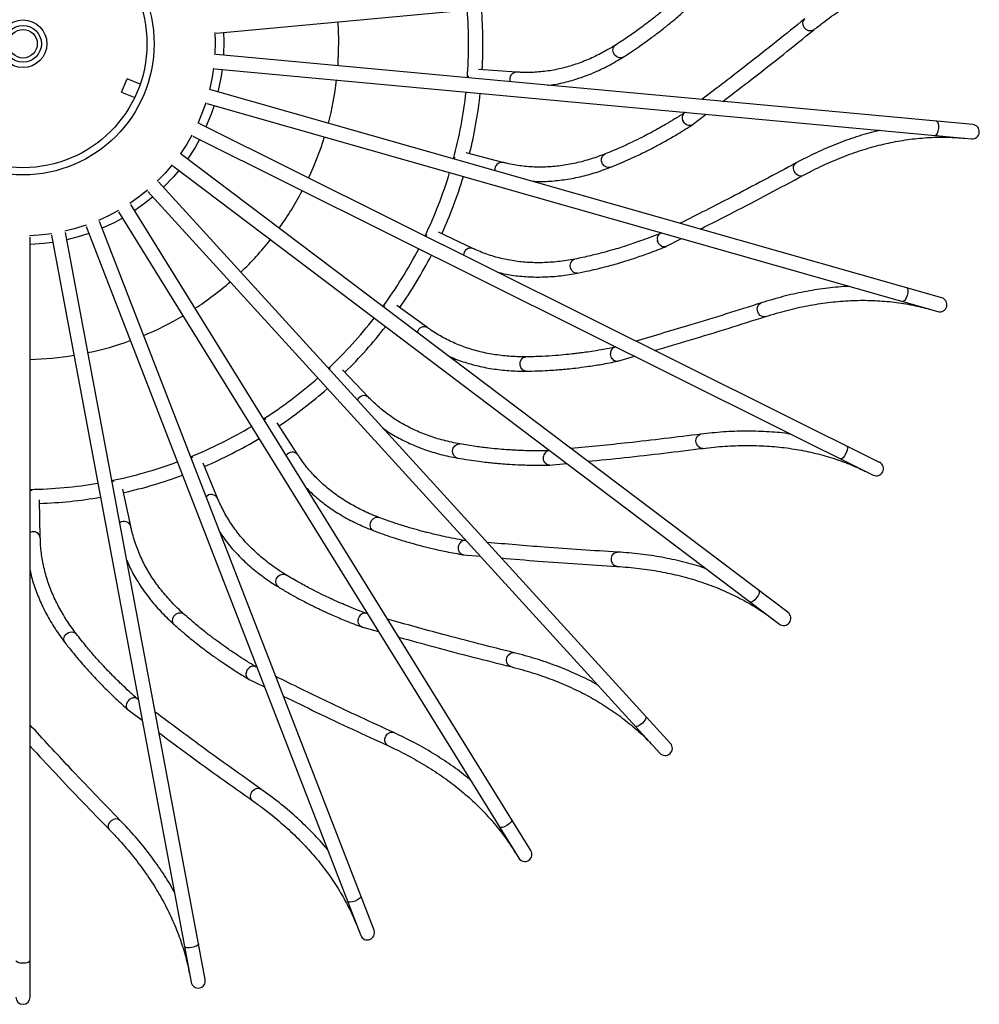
# Model space of a CAD drawing. Header units: millimetres. Extents: x -205 to 202, y -5 to 1774.
# Tile 2 of 11: x -5 to 196, y -5 to 201. Entities that reach past the tile are written whole.
import ezdxf

# ---------------------------------------------------------------- set-up
doc = ezdxf.new("R2010")
doc.units = ezdxf.units.MM

msp = doc.modelspace()

# ---------------------------------------------------------------- linework, layer by layer
at = {"color": 7, "linetype": 'Continuous', "lineweight": 25}
for p, q in [((36.13, 198.33), (194.89, 213.04)), ((61.66, 200.69), (61.82, 196.89)), ((194.89, 179.12), (36.13, 193.83)), ((35.85, 190.84), (194.62, 176.13)), ((99.17, 190.13), (91.19, 190.7)), ((16.31, 185.94), (17.45, 188.72)), ((20.18, 187.59), (17.45, 188.72)), ((89.08, 188.92), (89.05, 189.35)), ((16.31, 185.94), (19.04, 184.82)), ((188.38, 142.79), (35.03, 186.42)), ((34.21, 183.54), (187.56, 139.9)), ((134.56, 181.7), (134.22, 181.44)), ((136.03, 179.05), (138.95, 181.29)), ((175.31, 108.27), (32.58, 179.34)), ((31.24, 176.66), (173.97, 105.59)), ((156.12, 76.75), (28.88, 172.83)), ((86.17, 171.87), (86.23, 172.3)), ((96.31, 171.2), (88.58, 173.23)), ((27.07, 170.44), (154.31, 74.35)), ((131.46, 49.29), (24.04, 167.12)), ((21.82, 165.1), (129.24, 47.27)), ((102.17, 26.82), (18.23, 162.39)), ((15.68, 160.81), (99.62, 25.25)), ((8.86, 157.72), (66.46, 9.04)), ((69.26, 10.13), (11.66, 158.8)), ((-2.89, -3.92), (-2.89, 155.52)), ((1.59, 155.94), (30.88, -0.79)), ((33.83, -0.24), (4.54, 156.49)), ((80.18, 155.64), (80.31, 156.05)), ((90.02, 153.12), (82.8, 156.54)), ((129.55, 156.41), (129.17, 156.22)), ((130.51, 153.53), (133.79, 155.2)), ((71.31, 140.79), (71.52, 141.17)), ((80.52, 136.5), (74.05, 141.19)), ((119.98, 132.47), (119.57, 132.36)), ((120.39, 129.47), (123.93, 130.51)), ((59.86, 127.82), (60.13, 128.15)), ((68.13, 121.91), (62.62, 127.71)), ((46.23, 117.18), (46.55, 117.45)), ((53.27, 109.85), (48.92, 116.56)), ((106.17, 110.7), (105.75, 110.66)), ((30.87, 109.22), (31.24, 109.43)), ((36.44, 100.73), (33.4, 108.12)), ((106.03, 107.67), (109.69, 108.05)), ((14.31, 104.22), (14.71, 104.36)), ((-2.89, 102.35), (-2.47, 102.41)), ((18.22, 94.85), (16.59, 102.67)), ((-0.76, 92.41), (-0.93, 100.41)), ((88.6, 91.84), (88.18, 91.88)), ((87.91, 88.89), (91.58, 88.58)), ((67.87, 76.53), (67.46, 76.64)), ((66.64, 73.76), (70.19, 72.78)), ((44.67, 65.29), (44.29, 65.47)), ((42.95, 62.79), (46.26, 61.17)), ((19.8, 58.5), (19.46, 58.75)), ((17.65, 56.36), (20.61, 54.16))]:
    msp.add_line(p, q, dxfattribs=at)
at = {"color": 8, "linetype": 'Continuous', "lineweight": 25}
for p, q in [((35.85, 198.41), (35.91, 196.57)), ((37.67, 198.47), (37.74, 196.6)), ((35.91, 196.57), (35.85, 193.74)), ((37.74, 196.6), (37.67, 193.69))]:
    msp.add_line(p, q, dxfattribs=at)
at = {"color": 8, "linetype": 'Continuous', "lineweight": 25, "flags": 128}
for points in [[(161.54, 198.99), (161.43, 198.91), (160.96, 198.76), (160.44, 198.82), (159.94, 199.09), (159.54, 199.51), (159.3, 200.04), (159.26, 200.58), (159.43, 201.06), (159.65, 201.32)], [(121.5, 193.26), (121.2, 193.13), (120.69, 193.11), (120.19, 193.31), (119.76, 193.69), (119.47, 194.2), (119.37, 194.76), (119.47, 195.28), (119.76, 195.69), (119.89, 195.79)], [(35.59, 190.98), (35.3, 189.05), (34.73, 186.39)], [(37.4, 190.7), (37.12, 188.85), (36.52, 186)], [(33.97, 183.72), (33.29, 181.77), (32.29, 179.37)], [(35.7, 183.11), (35.08, 181.34), (33.97, 178.65)], [(187.27, 179.82), (187.47, 179.69), (187.61, 179.35), (187.68, 178.86), (187.67, 178.28)], [(187.67, 178.28), (187.58, 177.71), (187.42, 177.24), (187.21, 176.93), (186.99, 176.84)], [(31.05, 176.88), (29.96, 175), (28.59, 172.91)], [(32.63, 175.97), (31.7, 174.34), (30.11, 171.9)], [(118.84, 170.17), (118.52, 170.1), (118.02, 170.17), (117.56, 170.46), (117.2, 170.92), (117.02, 171.47), (117.02, 172.04), (117.22, 172.53), (117.58, 172.88), (117.73, 172.96)], [(26.92, 170.7), (25.43, 168.96), (23.77, 167.24)], [(28.31, 169.51), (27.09, 168.08), (25.08, 165.97)], [(159.25, 168.45), (159.13, 168.39), (158.64, 168.33), (158.14, 168.49), (157.69, 168.84), (157.38, 169.33), (157.24, 169.89), (157.3, 170.43), (157.55, 170.87), (157.82, 171.09)], [(21.72, 165.38), (19.85, 163.88), (17.99, 162.56)], [(22.87, 163.95), (21.41, 162.77), (19.05, 161.07)], [(15.64, 161.1), (13.42, 159.92), (11.45, 159.02)], [(16.5, 159.49), (14.85, 158.6), (12.22, 157.36)], [(8.87, 158.02), (6.37, 157.24), (4.37, 156.74)], [(1.65, 156.23), (-1.06, 155.91), (-3, 155.8)], [(9.42, 156.27), (7.64, 155.7), (4.82, 154.96)], [(1.87, 154.41), (0.01, 154.18), (-2.89, 153.97)], [(111.98, 147.97), (111.65, 147.96), (111.17, 148.12), (110.77, 148.49), (110.51, 149), (110.43, 149.58), (110.54, 150.14), (110.82, 150.59), (111.24, 150.87), (111.4, 150.91)], [(181.02, 144.88), (181.19, 144.72), (181.27, 144.36), (181.25, 143.86), (181.13, 143.29)], [(181.13, 143.29), (180.94, 142.75), (180.69, 142.32), (180.43, 142.05), (180.2, 142)], [(151.39, 138.85), (151.25, 138.82), (150.76, 138.85), (150.3, 139.09), (149.93, 139.52), (149.71, 140.06), (149.68, 140.64), (149.84, 141.16), (150.16, 141.55), (150.47, 141.71)], [(101.16, 127.4), (100.84, 127.45), (100.39, 127.7), (100.07, 128.14), (99.9, 128.69), (99.93, 129.28), (100.14, 129.8), (100.5, 130.19), (100.96, 130.39), (101.13, 130.4)], [(138.22, 111.2), (138.08, 111.19), (137.61, 111.31), (137.19, 111.64), (136.91, 112.13), (136.8, 112.7), (136.87, 113.27), (137.12, 113.75), (137.51, 114.07), (137.84, 114.18)], [(86.74, 109.18), (86.43, 109.28), (86.05, 109.61), (85.8, 110.1), (85.74, 110.67), (85.88, 111.24), (86.18, 111.72), (86.61, 112.04), (87.1, 112.15), (87.26, 112.13)], [(168.46, 111.69), (168.59, 111.49), (168.6, 111.12), (168.49, 110.63), (168.27, 110.1)], [(168.27, 110.1), (167.98, 109.61), (167.66, 109.22), (167.36, 109.01), (167.12, 109)], [(69.22, 93.91), (68.94, 94.07), (68.62, 94.47), (68.47, 94.99), (68.52, 95.57), (68.75, 96.1), (69.14, 96.52), (69.62, 96.75), (70.12, 96.77), (70.28, 96.72)], [(120.19, 86.44), (120.06, 86.46), (119.61, 86.66), (119.27, 87.06), (119.08, 87.59), (119.07, 88.18), (119.25, 88.72), (119.58, 89.15), (120.03, 89.4), (120.37, 89.44)], [(49.2, 82.13), (48.95, 82.34), (48.7, 82.78), (48.66, 83.33), (48.81, 83.88), (49.14, 84.36), (49.59, 84.7), (50.11, 84.84), (50.6, 84.77), (50.75, 84.69)], [(150.01, 81.36), (150.1, 81.15), (150.05, 80.78), (149.85, 80.32), (149.54, 79.84)], [(149.54, 79.84), (149.16, 79.41), (148.77, 79.09), (148.43, 78.93), (148.2, 78.97)], [(27.34, 74.22), (27.14, 74.47), (26.98, 74.96), (27.03, 75.5), (27.28, 76.02), (27.7, 76.43), (28.21, 76.68), (28.74, 76.72), (29.21, 76.56), (29.34, 76.46)], [(4.41, 70.46), (4.26, 70.75), (4.19, 71.25), (4.34, 71.78), (4.68, 72.24), (5.17, 72.57), (5.71, 72.72), (6.24, 72.67), (6.68, 72.42), (6.79, 72.3)], [(97.93, 65.42), (97.8, 65.46), (97.4, 65.74), (97.13, 66.19), (97.04, 66.75), (97.14, 67.33), (97.42, 67.83), (97.83, 68.19), (98.31, 68.35), (98.65, 68.33)], [(126.3, 54.95), (126.35, 54.71), (126.23, 54.37), (125.95, 53.95), (125.56, 53.53)], [(72.17, 48.84), (72.06, 48.9), (71.71, 49.26), (71.53, 49.75), (71.55, 50.32), (71.75, 50.86), (72.12, 51.31), (72.59, 51.59), (73.09, 51.66), (73.42, 51.57)], [(125.56, 53.53), (125.1, 53.18), (124.66, 52.94), (124.31, 52.85), (124.08, 52.92)], [(43.82, 37.28), (43.71, 37.36), (43.44, 37.77), (43.35, 38.29), (43.47, 38.84), (43.77, 39.34), (44.22, 39.72), (44.73, 39.9), (45.23, 39.88), (45.54, 39.73)], [(13.82, 31.12), (13.73, 31.23), (13.53, 31.68), (13.55, 32.2), (13.77, 32.73), (14.15, 33.16), (14.66, 33.45), (15.19, 33.54), (15.68, 33.42), (15.96, 33.22)], [(98.14, 33.33), (98.15, 33.1), (97.97, 32.78), (97.62, 32.42), (97.15, 32.08)], [(97.15, 32.08), (96.64, 31.82), (96.16, 31.66), (95.8, 31.64), (95.59, 31.76)], [(66.49, 17.27), (66.46, 17.03), (66.22, 16.75), (65.81, 16.46), (65.29, 16.22)], [(65.29, 16.22), (64.74, 16.05), (64.24, 15.98), (63.87, 16.03), (63.69, 16.18)], [(31.05, 6.48), (30.48, 6.41), (29.98, 6.44), (29.63, 6.55), (29.48, 6.73)], [(32.43, 7.29), (32.35, 7.06), (32.06, 6.83), (31.61, 6.62), (31.05, 6.48)], [(-4.39, 3.19), (-4.97, 3.23), (-5.45, 3.35), (-5.78, 3.53), (-5.89, 3.73)], [(-2.89, 3.73), (-3.01, 3.53), (-3.33, 3.35), (-3.82, 3.23), (-4.39, 3.19)]]:
    msp.add_lwpolyline(points, dxfattribs=at)
at = {"color": 7, "linetype": 'Continuous', "lineweight": 25, "flags": 128}
msp.add_lwpolyline([(61.82, 196.89), (61.7, 192.06), (61.66, 191.46)], dxfattribs=at)
at = {"color": 7, "linetype": 'Continuous', "lineweight": 25}
for radius in [27.5, 26, 5, 3.86, 3]:
    msp.add_circle((-4.39, 196.08), radius, dxfattribs=at)
for centre, radius, start, end in [((-4.39, 196.08), 93.5, 355.6251, 4.3749), ((-4.39, 196.08), 96.5, 356.773, 4.4035), ((-4.39, 196.08), 66.22, 345.4157, 353.4078), ((-4.39, 196.08), 93.5, 345.0369, 353.7867), ((-4.39, 196.08), 96.5, 346.1848, 353.8152), ((194.76, 177.62), 1.5, 264.7059, 84.7059), ((-4.39, 196.08), 66.22, 334.8275, 342.8196), ((-4.39, 196.08), 93.5, 334.4486, 343.1984), ((-4.39, 196.08), 96.5, 335.5965, 343.227), ((-4.39, 196.08), 66.22, 324.2392, 332.2314), ((-4.39, 196.08), 66.22, 313.651, 321.6431), ((-4.39, 196.08), 93.5, 323.8604, 332.6102), ((-4.39, 196.08), 96.5, 325.0083, 332.6388), ((-4.39, 196.08), 66.22, 303.0628, 311.0549), ((187.97, 141.35), 1.5, 254.1176, 74.1176), ((-4.39, 196.08), 66.22, 292.4745, 300.4667), ((-4.39, 196.08), 93.5, 313.2722, 322.022), ((-4.39, 196.08), 96.5, 314.4201, 322.0505), ((-4.39, 196.08), 66.22, 281.8863, 289.8784), ((-4.39, 196.08), 66.22, 271.298, 279.2902), ((-4.39, 196.08), 93.5, 302.6839, 311.4337), ((-4.39, 196.08), 96.5, 303.8318, 311.4623), ((-4.39, 196.08), 93.5, 292.0957, 300.8455), ((-4.39, 196.08), 96.5, 293.2436, 300.8741), ((-4.39, 196.08), 93.5, 281.5075, 290.2572), ((174.64, 106.93), 1.5, 243.5294, 63.5294), ((-4.39, 196.08), 96.5, 282.6553, 290.2858), ((-4.39, 196.08), 93.5, 270.9192, 279.669), ((-4.39, 196.08), 96.5, 272.0671, 279.6976), ((155.21, 75.55), 1.5, 232.9412, 52.9412), ((130.35, 48.28), 1.5, 222.3529, 42.3529), ((100.9, 26.04), 1.5, 211.7647, 31.7647), ((67.86, 9.58), 1.5, 201.1765, 21.1765), ((32.36, -0.52), 1.5, 190.5882, 10.5882), ((-4.39, -3.92), 1.5, 180, 0)]:
    msp.add_arc(centre, radius, start, end, dxfattribs=at)
at = {"color": 8, "linetype": 'Continuous', "lineweight": 25}
for centre, start, end in [((99.22, 188.64), 91.9939, 200.4377), ((96.08, 169.72), 81.4057, 189.8495), ((89.53, 151.71), 70.8174, 179.2612), ((79.78, 135.21), 60.2292, 168.673), ((67.16, 120.78), 49.641, 158.0847), ((52.11, 108.91), 39.0527, 147.4965), ((35.13, 100.02), 28.4645, 136.9083), ((16.8, 94.39), 17.8762, 126.32), ((-2.24, 92.23), 7.288, 115.7318)]:
    msp.add_arc(centre, 1.49, start, end, dxfattribs=at)
at = {"color": 7, "linetype": 'Continuous', "lineweight": 25}
for points, knots in [([(161.54, 198.99), (162.18, 199.49), (164.02, 200.96), (167.11, 203.15), (170.83, 205.48), (174.59, 207.5), (178.4, 209.22), (182.24, 210.63), (186.12, 211.73), (189.84, 212.5), (192.27, 212.77), (193.4, 212.9)], [0, 0, 0, 0, 0.062305, 0.181066, 0.29991, 0.418896, 0.538051, 0.657394, 0.776934, 0.896664, 1, 1, 1, 1]), ([(134.7, 207.32), (134.12, 206.78), (133.01, 205.75), (131.46, 204.38), (130.15, 203.27), (129.1, 202.4), (128.03, 201.55), (126.71, 200.52), (124.88, 199.15), (122.57, 197.51), (120.84, 196.4), (119.9, 195.79)], [0, 0, 0, 0, 0.12302, 0.232977, 0.323112, 0.393358, 0.448691, 0.539712, 0.66194, 0.815399, 1, 1, 1, 1]), ([(121.5, 193.25), (122.19, 193.69), (123.45, 194.5), (125.17, 195.68), (126.57, 196.68), (127.68, 197.5), (128.79, 198.33), (130.15, 199.4), (132, 200.9), (134.3, 202.86), (135.95, 204.39), (136.85, 205.22)], [0, 0, 0, 0, 0.129095, 0.238299, 0.327813, 0.397574, 0.452526, 0.54292, 0.664305, 0.816711, 1, 1, 1, 1]), ([(159.65, 201.32), (155.67, 198.12), (148.66, 192.48), (141.25, 186.83), (138.05, 184.39)], [0, 0, 0, 0, 0.568529, 1, 1, 1, 1]), ([(142.45, 183.98), (144.52, 185.56), (151.08, 190.57), (157.29, 195.57), (161.54, 198.99)], [0, 0, 0, 0, 0.315217, 1, 1, 1, 1]), ([(119.9, 195.79), (119.38, 195.47), (117.87, 194.55), (115.34, 193.24), (112.3, 191.98), (109.25, 191.03), (106.18, 190.38), (103.09, 190.05), (100.75, 190.03), (99.45, 190.11), (99.17, 190.13)], [0, 0, 0, 0, 0.0763742, 0.2225891, 0.3690751, 0.5160187, 0.6634618, 0.8113862, 0.9596939, 1, 1, 1, 1]), ([(105.75, 187.38), (106.23, 187.43), (107.79, 187.61), (110.41, 188.24), (113.63, 189.27), (116.81, 190.62), (119.43, 191.99), (120.98, 192.94), (121.5, 193.25)], [0, 0, 0, 0, 0.089103, 0.291107, 0.493481, 0.696365, 0.899829, 1, 1, 1, 1]), ([(134.4, 181.57), (133.72, 181.14), (132.45, 180.34), (130.67, 179.28), (129.18, 178.43), (127.99, 177.77), (126.78, 177.12), (125.29, 176.35), (123.25, 175.35), (120.67, 174.16), (118.77, 173.38), (117.73, 172.96)], [0, 0, 0, 0, 0.12302, 0.232977, 0.323112, 0.393358, 0.448691, 0.539712, 0.66194, 0.815399, 1, 1, 1, 1]), ([(134.34, 181.51), (134.28, 181.46), (134.1, 181.33), (133.94, 180.99), (133.88, 180.54), (133.96, 180.19), (134.03, 179.99), (134.04, 179.96), (134.05, 179.95)], [0, 0, 0, 0, 0.153025, 0.414173, 0.675453, 0.936731, 0.981361, 1, 1, 1, 1]), ([(136.1, 179.12), (136.07, 179.09), (135.96, 178.97), (135.64, 178.89), (135.21, 178.91), (134.76, 179.09), (134.37, 179.41), (134.16, 179.71), (134.07, 179.9), (134.05, 179.94), (134.05, 179.95)], [0, 0, 0, 0, 0.043394, 0.225847, 0.40828, 0.590726, 0.773262, 0.955798, 0.986978, 1, 1, 1, 1]), ([(118.84, 170.17), (119.59, 170.48), (120.98, 171.04), (122.89, 171.88), (124.45, 172.6), (125.69, 173.2), (126.94, 173.82), (128.47, 174.62), (130.57, 175.76), (133.18, 177.26), (135.09, 178.46), (136.13, 179.11)], [0, 0, 0, 0, 0.129095, 0.238299, 0.327813, 0.397574, 0.452526, 0.54292, 0.664305, 0.816711, 1, 1, 1, 1]), ([(175.45, 177.91), (175.19, 177.85), (173.54, 177.51), (170.48, 176.58), (166.27, 175.09), (162.05, 173.28), (159.24, 171.82), (157.82, 171.09)], [0, 0, 0, 0, 0.043804, 0.281989, 0.520525, 0.759402, 1, 1, 1, 1]), ([(159.25, 168.45), (159.97, 168.83), (162.05, 169.93), (165.49, 171.52), (169.57, 173.12), (173.64, 174.42), (177.7, 175.41), (181.74, 176.09), (185.75, 176.46), (189.55, 176.53), (191.99, 176.35), (193.12, 176.27)], [0, 0, 0, 0, 0.062305, 0.181066, 0.29991, 0.418896, 0.538051, 0.657394, 0.776934, 0.896664, 1, 1, 1, 1]), ([(117.73, 172.96), (117.16, 172.74), (115.5, 172.11), (112.78, 171.29), (109.56, 170.61), (106.39, 170.23), (103.25, 170.16), (100.15, 170.4), (97.85, 170.81), (96.58, 171.13), (96.31, 171.2)], [0, 0, 0, 0, 0.0763742, 0.2225891, 0.3690751, 0.5160187, 0.6634618, 0.8113862, 0.9596939, 1, 1, 1, 1]), ([(102.28, 167.29), (102.75, 167.25), (104.32, 167.14), (107.02, 167.28), (110.37, 167.7), (113.75, 168.44), (116.57, 169.3), (118.27, 169.95), (118.83, 170.17)], [0, 0, 0, 0, 0.089103, 0.291107, 0.493481, 0.696365, 0.899829, 1, 1, 1, 1]), ([(157.82, 171.09), (153.32, 168.67), (145.39, 164.42), (137.07, 160.22), (133.48, 158.41)], [0, 0, 0, 0, 0.5685293, 1, 1, 1, 1]), ([(137.73, 157.2), (140.05, 158.38), (147.42, 162.1), (154.44, 165.87), (159.25, 168.45)], [0, 0, 0, 0, 0.315217, 1, 1, 1, 1]), ([(129.37, 156.31), (128.63, 156.02), (127.23, 155.46), (125.28, 154.75), (123.66, 154.18), (122.37, 153.76), (121.07, 153.34), (119.46, 152.86), (117.26, 152.25), (114.51, 151.55), (112.5, 151.14), (111.4, 150.91)], [0, 0, 0, 0, 0.12302, 0.232977, 0.323112, 0.393358, 0.448691, 0.539712, 0.66194, 0.815399, 1, 1, 1, 1]), ([(129.3, 156.26), (129.23, 156.23), (129.03, 156.14), (128.81, 155.83), (128.67, 155.39), (128.68, 155.04), (128.72, 154.83), (128.73, 154.79), (128.73, 154.78)], [0, 0, 0, 0, 0.1530248, 0.4141735, 0.6754529, 0.9367306, 0.9813607, 1, 1, 1, 1]), ([(111.4, 150.91), (110.8, 150.8), (109.06, 150.49), (106.23, 150.18), (102.94, 150.1), (99.75, 150.32), (96.65, 150.82), (93.66, 151.63), (91.47, 152.45), (90.28, 153), (90.02, 153.12)], [0, 0, 0, 0, 0.076374, 0.222589, 0.369075, 0.516019, 0.663462, 0.811386, 0.959694, 1, 1, 1, 1]), ([(111.98, 147.97), (112.78, 148.13), (114.25, 148.43), (116.28, 148.91), (117.94, 149.33), (119.27, 149.69), (120.61, 150.07), (122.27, 150.57), (124.54, 151.3), (127.38, 152.3), (129.48, 153.13), (130.62, 153.58)], [0, 0, 0, 0, 0.129095, 0.238299, 0.327813, 0.397574, 0.452526, 0.54292, 0.664305, 0.816711, 1, 1, 1, 1]), ([(130.59, 153.59), (130.56, 153.57), (130.42, 153.48), (130.1, 153.46), (129.67, 153.55), (129.27, 153.81), (128.95, 154.19), (128.79, 154.53), (128.74, 154.73), (128.73, 154.77), (128.73, 154.78)], [0, 0, 0, 0, 0.043394, 0.225847, 0.40828, 0.590726, 0.773262, 0.955798, 0.986978, 1, 1, 1, 1]), ([(95.17, 148.18), (95.63, 148.06), (97.15, 147.66), (99.83, 147.3), (103.2, 147.09), (106.66, 147.21), (109.6, 147.53), (111.38, 147.86), (111.97, 147.97)], [0, 0, 0, 0, 0.089103, 0.291107, 0.493481, 0.696365, 0.899829, 1, 1, 1, 1]), ([(169.05, 145.17), (168.79, 145.17), (167.1, 145.13), (163.92, 144.78), (159.51, 144.09), (155.03, 143.09), (151.99, 142.17), (150.47, 141.71)], [0, 0, 0, 0, 0.043804, 0.281989, 0.520525, 0.759402, 1, 1, 1, 1]), ([(150.47, 141.71), (145.6, 140.16), (137.02, 137.44), (128.07, 134.84), (124.21, 133.72)], [0, 0, 0, 0, 0.568529, 1, 1, 1, 1]), ([(151.39, 138.85), (152.16, 139.09), (154.41, 139.79), (158.08, 140.72), (162.39, 141.55), (166.63, 142.07), (170.8, 142.3), (174.9, 142.23), (178.91, 141.85), (182.65, 141.23), (185.02, 140.6), (186.12, 140.31)], [0, 0, 0, 0, 0.062305, 0.181066, 0.29991, 0.418896, 0.538051, 0.657394, 0.776934, 0.896664, 1, 1, 1, 1]), ([(128.16, 131.75), (130.66, 132.48), (138.59, 134.78), (146.19, 137.2), (151.39, 138.85)], [0, 0, 0, 0, 0.315217, 1, 1, 1, 1]), ([(101.13, 130.4), (100.52, 130.41), (98.75, 130.42), (95.91, 130.64), (92.67, 131.16), (89.57, 131.96), (86.62, 133.03), (83.82, 134.37), (81.82, 135.58), (80.75, 136.34), (80.52, 136.5)], [0, 0, 0, 0, 0.076374, 0.222589, 0.369075, 0.516019, 0.663462, 0.811386, 0.959694, 1, 1, 1, 1]), ([(119.78, 132.41), (119, 132.26), (117.52, 131.97), (115.48, 131.62), (113.78, 131.37), (112.43, 131.18), (111.08, 131.02), (109.41, 130.84), (107.14, 130.64), (104.31, 130.46), (102.25, 130.42), (101.13, 130.4)], [0, 0, 0, 0, 0.12302, 0.232977, 0.323112, 0.393358, 0.448691, 0.539712, 0.66194, 0.815399, 1, 1, 1, 1]), ([(119.71, 132.37), (119.63, 132.35), (119.42, 132.3), (119.15, 132.04), (118.93, 131.64), (118.87, 131.28), (118.87, 131.08), (118.87, 131.04), (118.87, 131.03)], [0, 0, 0, 0, 0.153025, 0.414173, 0.675453, 0.936731, 0.981361, 1, 1, 1, 1]), ([(84.67, 130.7), (85.11, 130.5), (86.53, 129.83), (89.09, 128.98), (92.36, 128.16), (95.79, 127.63), (98.73, 127.41), (100.55, 127.41), (101.15, 127.4)], [0, 0, 0, 0, 0.089103, 0.291107, 0.493481, 0.696365, 0.899829, 1, 1, 1, 1]), ([(120.48, 129.51), (120.45, 129.5), (120.3, 129.43), (119.98, 129.47), (119.58, 129.64), (119.23, 129.97), (118.98, 130.4), (118.89, 130.77), (118.88, 130.97), (118.87, 131.01), (118.87, 131.03)], [0, 0, 0, 0, 0.0433939, 0.2258469, 0.4082799, 0.5907257, 0.7732625, 0.955798, 0.9869781, 1, 1, 1, 1]), ([(101.16, 127.4), (101.97, 127.42), (103.47, 127.44), (105.56, 127.54), (107.27, 127.65), (108.64, 127.76), (110.03, 127.89), (111.75, 128.07), (114.11, 128.38), (117.09, 128.83), (119.3, 129.26), (120.51, 129.5)], [0, 0, 0, 0, 0.129095, 0.238299, 0.327813, 0.397574, 0.452526, 0.54292, 0.664305, 0.816711, 1, 1, 1, 1]), ([(87.27, 112.13), (86.67, 112.25), (84.93, 112.58), (82.18, 113.32), (79.09, 114.43), (76.19, 115.79), (73.48, 117.38), (70.98, 119.21), (69.23, 120.77), (68.32, 121.71), (68.13, 121.91)], [0, 0, 0, 0, 0.076374, 0.222589, 0.369075, 0.516019, 0.663462, 0.811386, 0.959694, 1, 1, 1, 1]), ([(71.14, 115.45), (71.53, 115.17), (72.8, 114.25), (75.17, 112.95), (78.24, 111.54), (81.5, 110.39), (84.36, 109.63), (86.15, 109.29), (86.74, 109.18)], [0, 0, 0, 0, 0.089103, 0.291107, 0.493481, 0.696365, 0.899829, 1, 1, 1, 1]), ([(137.84, 114.18), (132.77, 113.55), (123.84, 112.45), (114.56, 111.54), (110.56, 111.15)], [0, 0, 0, 0, 0.568529, 1, 1, 1, 1]), ([(156.74, 114.17), (156.48, 114.21), (154.82, 114.49), (151.63, 114.73), (147.17, 114.86), (142.58, 114.7), (139.42, 114.35), (137.84, 114.18)], [0, 0, 0, 0, 0.043804, 0.281989, 0.520525, 0.759402, 1, 1, 1, 1]), ([(105.97, 110.68), (105.17, 110.67), (103.66, 110.66), (101.6, 110.69), (99.88, 110.75), (98.52, 110.82), (97.16, 110.91), (95.48, 111.04), (93.21, 111.26), (90.4, 111.61), (88.37, 111.95), (87.26, 112.13)], [0, 0, 0, 0, 0.12302, 0.232977, 0.323112, 0.393358, 0.448691, 0.539712, 0.66194, 0.815399, 1, 1, 1, 1]), ([(138.22, 111.2), (139.02, 111.29), (141.36, 111.57), (145.14, 111.81), (149.53, 111.83), (153.8, 111.57), (157.94, 111.02), (161.95, 110.2), (165.82, 109.09), (169.39, 107.79), (171.6, 106.74), (172.63, 106.26)], [0, 0, 0, 0, 0.062305, 0.181066, 0.29991, 0.418896, 0.538051, 0.657394, 0.776934, 0.896664, 1, 1, 1, 1]), ([(70.28, 96.72), (69.71, 96.94), (68.06, 97.59), (65.5, 98.83), (62.66, 100.48), (60.06, 102.35), (57.69, 104.41), (55.57, 106.67), (54.14, 108.52), (53.42, 109.62), (53.27, 109.85)], [0, 0, 0, 0, 0.076374, 0.222589, 0.369075, 0.516019, 0.663462, 0.811386, 0.959694, 1, 1, 1, 1]), ([(106.13, 107.7), (106.09, 107.69), (105.93, 107.65), (105.62, 107.75), (105.26, 107.99), (104.98, 108.38), (104.81, 108.85), (104.79, 109.23), (104.81, 109.43), (104.82, 109.47), (104.82, 109.48)], [0, 0, 0, 0, 0.0433939, 0.2258469, 0.4082799, 0.5907257, 0.7732625, 0.955798, 0.9869781, 1, 1, 1, 1]), ([(105.97, 110.66), (105.86, 110.66), (105.62, 110.65), (105.28, 110.43), (104.99, 110.07), (104.87, 109.74), (104.83, 109.53), (104.82, 109.49), (104.82, 109.48)], [0, 0, 0, 0, 0.194287, 0.442714, 0.691264, 0.939813, 0.982269, 1, 1, 1, 1]), ([(114.09, 108.49), (116.68, 108.74), (124.89, 109.55), (132.8, 110.53), (138.22, 111.2)], [0, 0, 0, 0, 0.315217, 1, 1, 1, 1]), ([(86.74, 109.18), (87.54, 109.04), (89.02, 108.79), (91.09, 108.5), (92.8, 108.29), (94.17, 108.15), (95.55, 108.02), (97.28, 107.89), (99.65, 107.75), (102.67, 107.66), (104.92, 107.67), (106.15, 107.68)], [0, 0, 0, 0, 0.129095, 0.238299, 0.327813, 0.397574, 0.452526, 0.54292, 0.664305, 0.816711, 1, 1, 1, 1]), ([(55.04, 102.94), (55.37, 102.59), (56.45, 101.46), (58.54, 99.74), (61.29, 97.79), (64.3, 96.07), (66.97, 94.8), (68.66, 94.13), (69.22, 93.92)], [0, 0, 0, 0, 0.089103, 0.291107, 0.493481, 0.696365, 0.899829, 1, 1, 1, 1]), ([(50.75, 84.69), (50.24, 85.01), (48.73, 85.96), (46.44, 87.64), (43.96, 89.79), (41.74, 92.1), (39.79, 94.56), (38.12, 97.18), (37.06, 99.26), (36.55, 100.47), (36.44, 100.73)], [0, 0, 0, 0, 0.076374, 0.222589, 0.369075, 0.516019, 0.663462, 0.811386, 0.959694, 1, 1, 1, 1]), ([(88.4, 91.86), (87.61, 91.99), (86.13, 92.26), (84.1, 92.67), (82.43, 93.05), (81.1, 93.37), (79.78, 93.7), (78.16, 94.13), (75.97, 94.77), (73.26, 95.63), (71.33, 96.33), (70.28, 96.72)], [0, 0, 0, 0, 0.12302, 0.232977, 0.323112, 0.393358, 0.448691, 0.539712, 0.66194, 0.815399, 1, 1, 1, 1]), ([(29.35, 76.45), (28.9, 76.87), (27.59, 78.07), (25.65, 80.15), (23.6, 82.72), (21.85, 85.39), (20.39, 88.17), (19.22, 91.05), (18.56, 93.29), (18.28, 94.57), (18.22, 94.85)], [0, 0, 0, 0, 0.076374, 0.222589, 0.369075, 0.516019, 0.663462, 0.811386, 0.959694, 1, 1, 1, 1]), ([(36.92, 93.61), (37.18, 93.2), (38.03, 91.89), (39.77, 89.82), (42.12, 87.4), (44.75, 85.15), (47.14, 83.41), (48.68, 82.45), (49.19, 82.13)], [0, 0, 0, 0, 0.089103, 0.291107, 0.493481, 0.696365, 0.899829, 1, 1, 1, 1]), ([(69.22, 93.91), (69.98, 93.63), (71.39, 93.11), (73.37, 92.45), (75.01, 91.93), (76.33, 91.54), (77.67, 91.16), (79.34, 90.71), (81.65, 90.14), (84.6, 89.49), (86.82, 89.09), (88.03, 88.87)], [0, 0, 0, 0, 0.129095, 0.238299, 0.327813, 0.397574, 0.452526, 0.54292, 0.664305, 0.816711, 1, 1, 1, 1]), ([(6.79, 72.29), (6.43, 72.78), (5.37, 74.2), (3.83, 76.6), (2.3, 79.5), (1.06, 82.46), (0.14, 85.46), (-0.48, 88.5), (-0.72, 90.82), (-0.75, 92.13), (-0.76, 92.41)], [0, 0, 0, 0, 0.076374, 0.222589, 0.369075, 0.516019, 0.663462, 0.811386, 0.959694, 1, 1, 1, 1]), ([(88, 88.9), (87.97, 88.9), (87.8, 88.89), (87.52, 89.04), (87.2, 89.34), (87, 89.78), (86.93, 90.27), (86.97, 90.64), (87.03, 90.84), (87.05, 90.88), (87.05, 90.89)], [0, 0, 0, 0, 0.043394, 0.225847, 0.40828, 0.590726, 0.773262, 0.955798, 0.986978, 1, 1, 1, 1]), ([(88.32, 91.84), (88.24, 91.85), (88.02, 91.88), (87.67, 91.73), (87.33, 91.44), (87.14, 91.13), (87.07, 90.94), (87.05, 90.9), (87.05, 90.89)], [0, 0, 0, 0, 0.153025, 0.414173, 0.675453, 0.936731, 0.981361, 1, 1, 1, 1]), ([(120.37, 89.44), (115.27, 89.75), (106.29, 90.31), (97, 91.12), (93, 91.47)], [0, 0, 0, 0, 0.568529, 1, 1, 1, 1]), ([(138.95, 85.96), (138.7, 86.04), (137.12, 86.62), (134.02, 87.44), (129.66, 88.39), (125.12, 89.08), (121.96, 89.32), (120.37, 89.44)], [0, 0, 0, 0, 0.043804, 0.281989, 0.520525, 0.759402, 1, 1, 1, 1]), ([(17.38, 87.76), (17.57, 87.32), (18.16, 85.87), (19.49, 83.51), (21.35, 80.7), (23.53, 78.01), (25.56, 75.86), (26.9, 74.63), (27.34, 74.22)], [0, 0, 0, 0, 0.089103, 0.291107, 0.493481, 0.696365, 0.899829, 1, 1, 1, 1]), ([(95.97, 88.21), (98.57, 87.98), (106.79, 87.27), (114.75, 86.78), (120.2, 86.44)], [0, 0, 0, 0, 0.315217, 1, 1, 1, 1]), ([(-2.89, 85.6), (-2.79, 85.13), (-2.47, 83.6), (-1.6, 81.04), (-0.29, 77.94), (1.36, 74.89), (2.96, 72.4), (4.05, 70.95), (4.41, 70.47)], [0, 0, 0, 0, 0.089103, 0.291107, 0.493481, 0.696365, 0.899829, 1, 1, 1, 1]), ([(67.67, 76.58), (66.92, 76.86), (65.51, 77.39), (63.6, 78.17), (62.02, 78.85), (60.77, 79.4), (59.53, 79.98), (58.02, 80.7), (55.98, 81.73), (53.48, 83.07), (51.71, 84.12), (50.75, 84.69)], [0, 0, 0, 0, 0.12302, 0.232977, 0.323112, 0.393358, 0.448691, 0.539712, 0.66194, 0.815399, 1, 1, 1, 1]), ([(120.19, 86.44), (121, 86.39), (123.35, 86.23), (127.11, 85.77), (131.43, 84.98), (135.57, 83.94), (139.54, 82.64), (143.34, 81.1), (146.94, 79.3), (150.21, 77.36), (152.19, 75.92), (153.11, 75.26)], [0, 0, 0, 0, 0.062305, 0.181066, 0.29991, 0.418896, 0.538051, 0.657394, 0.776934, 0.896664, 1, 1, 1, 1]), ([(49.2, 82.13), (49.89, 81.71), (51.18, 80.94), (53.01, 79.92), (54.52, 79.11), (55.75, 78.49), (56.99, 77.87), (58.55, 77.12), (60.72, 76.13), (63.5, 74.95), (65.6, 74.15), (66.75, 73.72)], [0, 0, 0, 0, 0.129095, 0.238299, 0.327813, 0.397574, 0.452526, 0.54292, 0.664305, 0.816711, 1, 1, 1, 1]), ([(44.48, 65.37), (43.8, 65.79), (42.51, 66.57), (40.77, 67.69), (39.35, 68.64), (38.22, 69.42), (37.11, 70.21), (35.75, 71.2), (33.94, 72.58), (31.73, 74.36), (30.19, 75.72), (29.34, 76.46)], [0, 0, 0, 0, 0.12302, 0.232977, 0.323112, 0.393358, 0.448691, 0.539712, 0.66194, 0.815399, 1, 1, 1, 1]), ([(67.59, 76.58), (67.51, 76.61), (67.3, 76.67), (66.93, 76.59), (66.54, 76.37), (66.3, 76.1), (66.19, 75.92), (66.17, 75.89), (66.16, 75.88)], [0, 0, 0, 0, 0.153025, 0.414173, 0.675453, 0.936731, 0.981361, 1, 1, 1, 1]), ([(66.74, 73.74), (66.7, 73.75), (66.54, 73.77), (66.28, 73.97), (66.03, 74.33), (65.91, 74.79), (65.93, 75.29), (66.04, 75.65), (66.14, 75.83), (66.16, 75.87), (66.16, 75.88)], [0, 0, 0, 0, 0.043394, 0.225847, 0.40828, 0.590726, 0.773262, 0.955798, 0.986978, 1, 1, 1, 1]), ([(98.65, 68.33), (93.69, 69.58), (84.97, 71.78), (75.99, 74.28), (72.12, 75.36)], [0, 0, 0, 0, 0.568529, 1, 1, 1, 1]), ([(19.63, 58.62), (19.04, 59.15), (17.91, 60.15), (16.41, 61.57), (15.18, 62.78), (14.22, 63.74), (13.28, 64.72), (12.12, 65.95), (10.6, 67.64), (8.75, 69.79), (7.48, 71.41), (6.79, 72.3)], [0, 0, 0, 0, 0.12302, 0.232977, 0.323112, 0.393358, 0.448691, 0.539712, 0.66194, 0.815399, 1, 1, 1, 1]), ([(27.34, 74.22), (27.95, 73.68), (29.08, 72.69), (30.68, 71.35), (32.03, 70.28), (33.12, 69.44), (34.22, 68.6), (35.62, 67.58), (37.57, 66.21), (40.09, 64.54), (42.01, 63.37), (43.06, 62.73)], [0, 0, 0, 0, 0.129095, 0.238299, 0.327813, 0.397574, 0.452526, 0.54292, 0.664305, 0.816711, 1, 1, 1, 1]), ([(4.41, 70.46), (4.91, 69.82), (5.84, 68.64), (7.17, 67.03), (8.29, 65.73), (9.21, 64.7), (10.14, 63.68), (11.33, 62.41), (13, 60.71), (15.16, 58.61), (16.83, 57.1), (17.75, 56.28)], [0, 0, 0, 0, 0.129095, 0.238299, 0.327813, 0.397574, 0.452526, 0.54292, 0.664305, 0.816711, 1, 1, 1, 1]), ([(74.44, 71.6), (76.95, 70.91), (84.91, 68.69), (92.64, 66.75), (97.93, 65.41)], [0, 0, 0, 0, 0.315217, 1, 1, 1, 1]), ([(116.27, 61.49), (116.05, 61.63), (114.6, 62.49), (111.71, 63.86), (107.59, 65.59), (103.25, 67.1), (100.19, 67.92), (98.65, 68.33)], [0, 0, 0, 0, 0.043804, 0.281989, 0.520525, 0.759402, 1, 1, 1, 1]), ([(43.05, 62.76), (43.02, 62.77), (42.85, 62.82), (42.64, 63.07), (42.46, 63.46), (42.43, 63.94), (42.54, 64.43), (42.72, 64.76), (42.84, 64.92), (42.87, 64.95), (42.88, 64.96)], [0, 0, 0, 0, 0.043394, 0.225847, 0.40828, 0.590726, 0.773262, 0.955798, 0.986978, 1, 1, 1, 1]), ([(44.4, 65.39), (44.33, 65.43), (44.14, 65.53), (43.76, 65.52), (43.33, 65.37), (43.05, 65.15), (42.91, 65), (42.88, 64.97), (42.88, 64.96)], [0, 0, 0, 0, 0.1530248, 0.4141735, 0.6754529, 0.9367306, 0.9813607, 1, 1, 1, 1]), ([(97.93, 65.41), (98.71, 65.21), (100.99, 64.62), (104.61, 63.48), (108.7, 61.92), (112.59, 60.13), (116.25, 58.13), (119.69, 55.91), (122.9, 53.48), (125.76, 50.98), (127.45, 49.2), (128.23, 48.38)], [0, 0, 0, 0, 0.062305, 0.181066, 0.29991, 0.418896, 0.538051, 0.657394, 0.776934, 0.896664, 1, 1, 1, 1]), ([(73.42, 51.57), (68.78, 53.71), (60.61, 57.47), (52.24, 61.58), (48.63, 63.36)], [0, 0, 0, 0, 0.568529, 1, 1, 1, 1]), ([(17.74, 56.31), (17.71, 56.33), (17.56, 56.41), (17.4, 56.69), (17.3, 57.11), (17.35, 57.59), (17.55, 58.05), (17.78, 58.34), (17.94, 58.47), (17.97, 58.5), (17.98, 58.51)], [0, 0, 0, 0, 0.0433939, 0.2258469, 0.4082799, 0.5907257, 0.7732625, 0.955798, 0.9869781, 1, 1, 1, 1]), ([(19.56, 58.65), (19.5, 58.7), (19.33, 58.84), (18.95, 58.9), (18.5, 58.83), (18.18, 58.66), (18.02, 58.54), (17.99, 58.52), (17.98, 58.51)], [0, 0, 0, 0, 0.153025, 0.414173, 0.675453, 0.936731, 0.981361, 1, 1, 1, 1]), ([(50.23, 59.24), (52.57, 58.09), (59.98, 54.45), (67.22, 51.12), (72.18, 48.84)], [0, 0, 0, 0, 0.315217, 1, 1, 1, 1]), ([(45.54, 39.73), (41.37, 42.69), (34.03, 47.89), (26.57, 53.47), (23.34, 55.87)], [0, 0, 0, 0, 0.568529, 1, 1, 1, 1]), ([(15.96, 33.22), (12.41, 36.89), (6.15, 43.35), (-0.17, 50.21), (-2.89, 53.16)], [0, 0, 0, 0, 0.568529, 1, 1, 1, 1]), ([(24.16, 51.53), (26.24, 49.97), (32.86, 45.04), (39.36, 40.43), (43.82, 37.28)], [0, 0, 0, 0, 0.315217, 1, 1, 1, 1]), ([(89.49, 41.61), (89.29, 41.78), (88.02, 42.9), (85.43, 44.78), (81.71, 47.24), (77.72, 49.52), (74.86, 50.88), (73.42, 51.57)], [0, 0, 0, 0, 0.043804, 0.281989, 0.520525, 0.759402, 1, 1, 1, 1]), ([(-2.89, 48.75), (-1.13, 46.83), (4.47, 40.76), (10.02, 35.04), (13.82, 31.12)], [0, 0, 0, 0, 0.3152167, 1, 1, 1, 1]), ([(72.18, 48.84), (72.91, 48.5), (75.04, 47.5), (78.38, 45.71), (82.13, 43.42), (85.61, 40.95), (88.85, 38.31), (91.82, 35.5), (94.53, 32.52), (96.88, 29.53), (98.21, 27.47), (98.83, 26.52)], [0, 0, 0, 0, 0.062305, 0.181066, 0.29991, 0.418896, 0.538051, 0.657394, 0.776934, 0.896664, 1, 1, 1, 1]), ([(59.5, 26.99), (59.34, 27.2), (58.3, 28.52), (56.1, 30.85), (52.89, 33.95), (49.39, 36.92), (46.83, 38.79), (45.54, 39.73)], [0, 0, 0, 0, 0.043804, 0.2819889, 0.5205255, 0.7594022, 1, 1, 1, 1]), ([(43.82, 37.28), (44.47, 36.8), (46.39, 35.43), (49.35, 33.06), (52.6, 30.12), (55.58, 27.05), (58.27, 23.86), (60.68, 20.55), (62.8, 17.13), (64.55, 13.76), (65.49, 11.49), (65.92, 10.44)], [0, 0, 0, 0, 0.062305, 0.181066, 0.29991, 0.418896, 0.538051, 0.657394, 0.776934, 0.896664, 1, 1, 1, 1]), ([(27.35, 18.13), (27.23, 18.36), (26.45, 19.86), (24.71, 22.55), (22.13, 26.18), (19.23, 29.75), (17.06, 32.06), (15.96, 33.22)], [0, 0, 0, 0, 0.043804, 0.281989, 0.520525, 0.759402, 1, 1, 1, 1]), ([(13.82, 31.12), (14.38, 30.54), (16, 28.84), (18.48, 25.96), (21.14, 22.47), (23.5, 18.91), (25.56, 15.28), (27.32, 11.58), (28.77, 7.83), (29.88, 4.19), (30.38, 1.79), (30.61, 0.68)], [0, 0, 0, 0, 0.062305, 0.181066, 0.29991, 0.418896, 0.538051, 0.657394, 0.776934, 0.896664, 1, 1, 1, 1])]:
    msp.add_open_spline(points, degree=3, knots=knots, dxfattribs=at)

doc.saveas('drawing.dxf')
